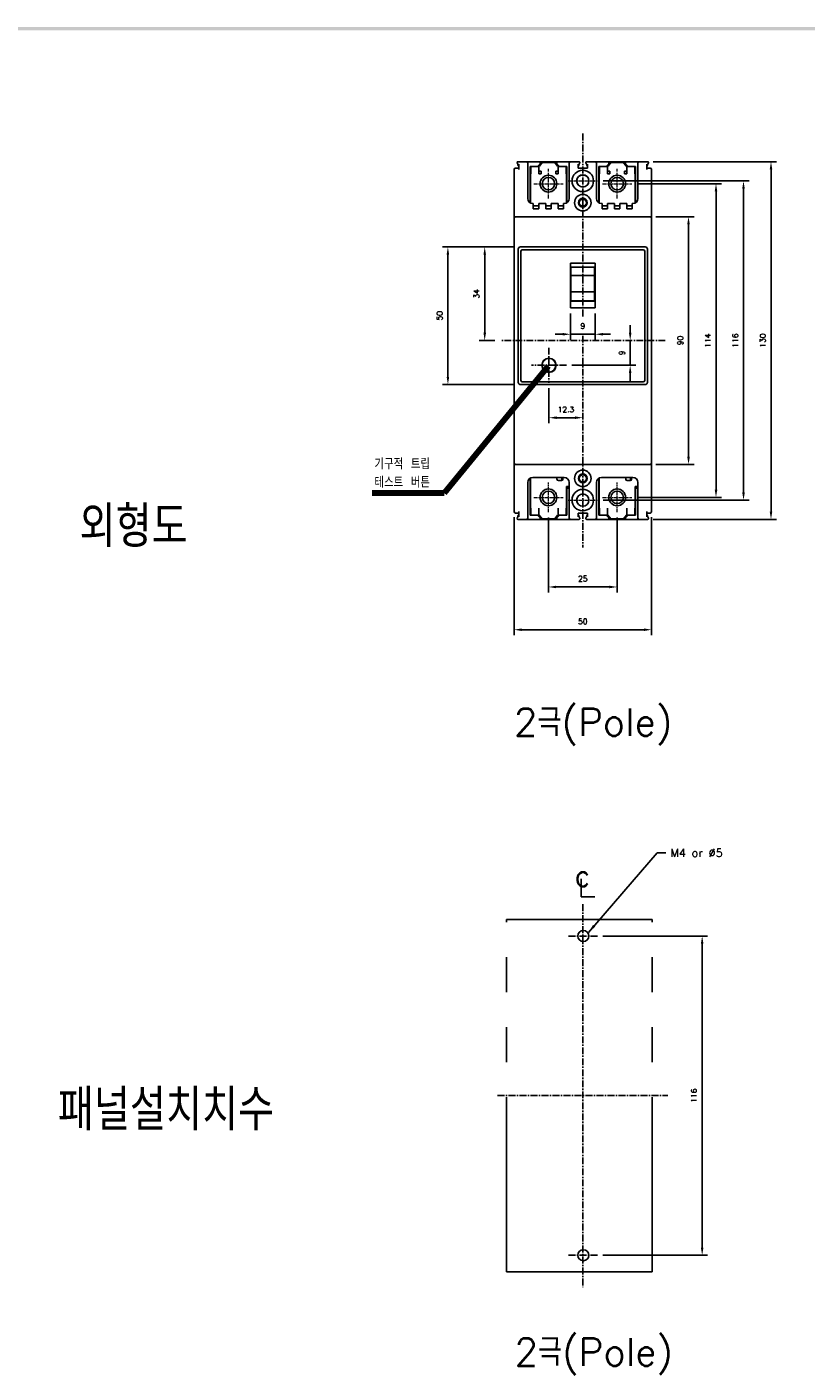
# Model space of a CAD drawing. Extents: x -28 to 1048, y -170 to 585.
# Tile 3 of 5: x 255 to 539, y 91 to 580. Entities that reach past the tile are written whole.
import ezdxf

# ---------------------------------------------------------------- set-up
doc = ezdxf.new("R2010")
doc.units = 0
doc.header["$MEASUREMENT"] = 0
doc.linetypes.add('CENTER', pattern=[2, 1.25, -0.25, 0.25, -0.25])
doc.linetypes.add('PHANTOMX2', pattern=[127, 63.5, -12.7, 12.7, -12.7, 12.7, -12.7])
doc.layers.get('0').update_dxf_attribs({"linetype": 'CONTINUOUS'})
for name, color, linetype in [('cen', 1, 'CENTER'), ('di', 3, 'CONTINUOUS'), ('DIM', 3, 'CONTINUOUS'), ('dwg', 7, 'CONTINUOUS'), ('NOTE', 4, 'CONTINUOUS'), ('ph', 6, 'PHANTOMX2')]:
    doc.layers.add(name, color=color, linetype=linetype)
doc.styles.add('K25', font='TXT', dxfattribs={"width": 0.9, "height": 2.5, "bigfont": 'TBHAN'})
doc.styles.add('KIM', font='ROMANS.shx', dxfattribs={"height": 5, "bigfont": 'GSG1.shx'})
doc.styles.get("Standard").update_dxf_attribs({"font": 'romans.shx', "height": 2, "bigfont": 'hgs.shx'})
doc.dimstyles.get("Standard").update_dxf_attribs({"dimscale": 0, "dimtxt": 2, "dimasz": 2, "dimexe": 0.5, "dimexo": 0.5, "dimgap": 1, "dimtad": 1, "dimdsep": 46, "dimtxsty": 'Standard', "dimcen": 0, "dimclrd": 3, "dimclre": 3, "dimclrt": 3, "dimadec": 0, "dimazin": 2, "dimtp": 0.1, "dimtm": 0.1, "dimtfac": 1, "dimtmove": 0, "dimatfit": 3, "dimfxl": 0, "dimtolj": 1, "dimarcsym": 0})
doc.dimstyles.new('STANDARD$0', dxfattribs={"dimtxt": 5, "dimasz": 5, "dimexe": 1, "dimexo": 2, "dimgap": 2, "dimtad": 1, "dimdec": 4, "dimzin": 12, "dimdsep": 46, "dimtxsty": 'KIM', "dimcen": -1, "dimdle": 0.1, "dimadec": 0, "dimazin": 0, "dimtfac": 1, "dimtdec": 4, "dimtmove": 0, "dimatfit": 3, "dimfxl": 0, "dimtolj": 1, "dimtzin": 0, "dimarcsym": 0})

# ---------------------------------------------------------------- blocks, each defined once
blk = doc.blocks.new('*D313')
at = {"layer": 'di'}
for p, q in [((464.82, 250.05), (502.89, 250.05)), ((500.89, 247.25), (500.89, 136.85)), ((464.82, 134.05), (502.89, 134.05))]:
    blk.add_line(p, q, dxfattribs=at)
for points in [[(500.42, 247.25), (501.36, 247.25), (500.89, 250.05)], [(500.42, 136.85), (501.36, 136.85), (500.89, 134.05)]]:
    blk.add_solid(points, dxfattribs=at)
at = {"layer": 'di', "insert": (497.89, 192.05), "char_height": 2, "attachment_point": 5, "rotation": 90}
blk.add_mtext('\\A1;116', dxfattribs=at)
blk = doc.blocks.new('*D290')
at = {"layer": 'di'}
for p, q in [((444.98, 402.11), (444.98, 374.91)), ((469.98, 402.11), (469.98, 374.91)), ((447.78, 376.91), (467.18, 376.91))]:
    blk.add_line(p, q, dxfattribs=at)
for points in [[(447.78, 377.37), (447.78, 376.44), (444.98, 376.91)], [(467.18, 377.37), (467.18, 376.44), (469.98, 376.91)]]:
    blk.add_solid(points, dxfattribs=at)
at = {"layer": 'di', "insert": (457.48, 379.91), "char_height": 2, "attachment_point": 5}
blk.add_mtext('\\A1;25', dxfattribs=at)
blk = doc.blocks.new('*D291')
at = {"layer": 'di'}
for p, q in [((432.48, 402.28), (432.48, 359.37)), ((482.48, 402.28), (482.48, 359.37)), ((435.28, 361.37), (479.68, 361.37))]:
    blk.add_line(p, q, dxfattribs=at)
for points in [[(435.28, 361.84), (435.28, 360.9), (432.48, 361.37)], [(479.68, 361.84), (479.68, 360.9), (482.48, 361.37)]]:
    blk.add_solid(points, dxfattribs=at)
at = {"layer": 'di', "insert": (457.48, 364.37), "char_height": 2, "attachment_point": 5}
blk.add_mtext('\\A1;50', dxfattribs=at)
blk = doc.blocks.new('*D292')
at = {"layer": 'di'}
for p, q in [((483.98, 511.48), (497.93, 511.48)), ((495.93, 508.68), (495.93, 424.28)), ((483.98, 421.48), (497.93, 421.48))]:
    blk.add_line(p, q, dxfattribs=at)
for points in [[(495.46, 508.68), (496.4, 508.68), (495.93, 511.48)], [(495.46, 424.28), (496.4, 424.28), (495.93, 421.48)]]:
    blk.add_solid(points, dxfattribs=at)
at = {"layer": 'di', "insert": (492.93, 466.48), "char_height": 2, "attachment_point": 5, "rotation": 90}
blk.add_mtext('\\A1;90', dxfattribs=at)
blk = doc.blocks.new('*D293')
at = {"layer": 'di'}
for p, q in [((483.12, 531.48), (527.93, 531.48)), ((525.93, 528.68), (525.93, 404.28)), ((483.12, 401.48), (527.93, 401.48))]:
    blk.add_line(p, q, dxfattribs=at)
for points in [[(525.46, 528.68), (526.4, 528.68), (525.93, 531.48)], [(525.46, 404.28), (526.4, 404.28), (525.93, 401.48)]]:
    blk.add_solid(points, dxfattribs=at)
at = {"layer": 'di', "insert": (522.93, 466.48), "char_height": 2, "attachment_point": 5, "rotation": 90}
blk.add_mtext('\\A1;130', dxfattribs=at)
blk = doc.blocks.new('*D300')
at = {"layer": 'di'}
for p, q in [((474.71, 469.28), (474.71, 472.08)), ((474.71, 466.48), (474.71, 457.48)), ((453.54, 457.48), (476.71, 457.48)), ((474.71, 454.68), (474.71, 451.88))]:
    blk.add_line(p, q, dxfattribs=at)
for points in [[(474.24, 469.28), (475.17, 469.28), (474.71, 466.48)], [(474.24, 454.68), (475.17, 454.68), (474.71, 457.48)]]:
    blk.add_solid(points, dxfattribs=at)
at = {"layer": 'di', "insert": (471.71, 461.98), "char_height": 2, "attachment_point": 5, "rotation": 90}
blk.add_mtext('\\A1;9', dxfattribs=at)
blk = doc.blocks.new('*D301')
at = {"layer": 'di'}
for p, q in [((445.18, 449.12), (445.18, 436.43)), ((447.98, 438.43), (454.68, 438.43))]:
    blk.add_line(p, q, dxfattribs=at)
for points in [[(447.98, 438.9), (447.98, 437.96), (445.18, 438.43)], [(454.68, 438.9), (454.68, 437.96), (457.48, 438.43)]]:
    blk.add_solid(points, dxfattribs=at)
at = {"layer": 'di', "insert": (451.33, 441.43), "char_height": 2, "attachment_point": 5}
blk.add_mtext('\\A1;12.3', dxfattribs=at)
blk = doc.blocks.new('*D302')
at = {"layer": 'di'}
for p, q in [((432.78, 500.48), (419.8, 500.48)), ((421.8, 497.68), (421.8, 469.28)), ((425.48, 466.48), (419.8, 466.48))]:
    blk.add_line(p, q, dxfattribs=at)
for points in [[(421.34, 497.68), (422.27, 497.68), (421.8, 500.48)], [(421.34, 469.28), (422.27, 469.28), (421.8, 466.48)]]:
    blk.add_solid(points, dxfattribs=at)
at = {"layer": 'di', "insert": (418.8, 483.48), "char_height": 2, "attachment_point": 5, "rotation": 90}
blk.add_mtext('\\A1;34', dxfattribs=at)
blk = doc.blocks.new('*D303')
at = {"layer": 'di'}
for p, q in [((432.78, 500.48), (406.41, 500.48)), ((408.41, 497.68), (408.41, 453.28)), ((432.78, 450.48), (406.41, 450.48))]:
    blk.add_line(p, q, dxfattribs=at)
for points in [[(407.95, 497.68), (408.88, 497.68), (408.41, 500.48)], [(407.95, 453.28), (408.88, 453.28), (408.41, 450.48)]]:
    blk.add_solid(points, dxfattribs=at)
at = {"layer": 'di', "insert": (405.41, 475.48), "char_height": 2, "attachment_point": 5, "rotation": 90}
blk.add_mtext('\\A1;50', dxfattribs=at)
blk = doc.blocks.new('*D304')
at = {"layer": 'di'}
for p, q in [((477.35, 523.48), (507.93, 523.48)), ((505.93, 520.68), (505.93, 412.28)), ((477.35, 409.48), (507.93, 409.48))]:
    blk.add_line(p, q, dxfattribs=at)
for points in [[(505.46, 520.68), (506.4, 520.68), (505.93, 523.48)], [(505.46, 412.28), (506.4, 412.28), (505.93, 409.48)]]:
    blk.add_solid(points, dxfattribs=at)
at = {"layer": 'di', "insert": (502.93, 466.48), "char_height": 2, "attachment_point": 5, "rotation": 90}
blk.add_mtext('\\A1;114', dxfattribs=at)
blk = doc.blocks.new('*D305')
at = {"layer": 'di'}
for p, q in [((464.85, 524.48), (517.93, 524.48)), ((515.93, 521.68), (515.93, 411.28)), ((464.85, 408.48), (517.93, 408.48))]:
    blk.add_line(p, q, dxfattribs=at)
for points in [[(515.46, 521.68), (516.4, 521.68), (515.93, 524.48)], [(515.46, 411.28), (516.4, 411.28), (515.93, 408.48)]]:
    blk.add_solid(points, dxfattribs=at)
at = {"layer": 'di', "insert": (512.93, 466.48), "char_height": 2, "attachment_point": 5, "rotation": 90}
blk.add_mtext('\\A1;116', dxfattribs=at)
blk = doc.blocks.new('*D306')
at = {"layer": 'di'}
for p, q in [((452.98, 476.3), (452.98, 466.76)), ((461.98, 476.3), (461.98, 466.76)), ((450.18, 468.76), (447.38, 468.76)), ((452.98, 468.76), (461.98, 468.76)), ((464.78, 468.76), (467.58, 468.76))]:
    blk.add_line(p, q, dxfattribs=at)
for points in [[(450.18, 469.23), (450.18, 468.3), (452.98, 468.76)], [(464.78, 469.23), (464.78, 468.3), (461.98, 468.76)]]:
    blk.add_solid(points, dxfattribs=at)
at = {"layer": 'di', "insert": (457.48, 471.76), "char_height": 2, "attachment_point": 5}
blk.add_mtext('\\A1;9', dxfattribs=at)

msp = doc.modelspace()

# ---------------------------------------------------------------- linework, layer by layer
for p, q in [((432.48, 510.98), (432.48, 528.68)), ((432.98, 529.18), (434.18, 529.18)), ((433.842, 531.48), (436.98, 531.48)), ((434.18, 529.48), (434.18, 530.585)), ((434.18, 528.68), (434.18, 529.48)), ((441.98, 531.48), (436.98, 531.48)), ((437.48, 530.98), (437.48, 529.48)), ((437.48, 529.48), (437.48, 518.08)), ((438.28, 516.584), (438.28, 529.68)), ((438.28, 529.68), (440.98, 529.68)), ((438.43, 529.68), (438.43, 528.08)), ((438.58, 527.88), (438.58, 529.68)), ((440.98, 529.68), (441.98, 530.68)), ((441.48, 529.68), (440.98, 529.68)), ((441.48, 529.88), (441.48, 528.08)), ((441.68, 529.88), (441.48, 529.88)), ((442.68, 531.18), (441.68, 529.88)), ((441.98, 530.68), (441.98, 531.48)), ((441.98, 531.48), (443.78, 531.48)), ((447.28, 531.18), (442.68, 531.18)), ((443.78, 531.48), (444.08, 531.48)), ((444.08, 531.48), (444.08, 531.18)), ((445.88, 531.48), (444.08, 531.48)), ((445.88, 531.18), (445.88, 531.48)), ((445.88, 531.48), (446.18, 531.48)), ((446.18, 531.48), (447.98, 531.48)), ((448.28, 529.88), (447.28, 531.18)), ((447.98, 531.48), (447.98, 530.68)), ((452.98, 531.48), (447.98, 531.48)), ((447.98, 530.68), (448.98, 529.68)), ((448.48, 529.88), (448.28, 529.88)), ((448.48, 528.08), (448.48, 529.88)), ((448.98, 529.68), (448.48, 529.68)), ((448.98, 529.68), (451.68, 529.68)), ((451.38, 529.68), (451.38, 527.88)), ((451.53, 528.08), (451.53, 529.68)), ((451.68, 529.68), (451.68, 516.584)), ((452.48, 529.48), (452.48, 530.98)), ((452.48, 518.08), (452.48, 529.48)), ((452.98, 531.48), (456.119, 531.48)), ((455.78, 530.585), (455.78, 529.48)), ((455.78, 529.48), (455.78, 529.18)), ((455.78, 529.18), (459.18, 529.18)), ((458.842, 531.48), (461.98, 531.48)), ((459.18, 529.48), (459.18, 530.585)), ((459.18, 529.18), (459.18, 529.48)), ((466.98, 531.48), (461.98, 531.48)), ((462.48, 530.98), (462.48, 529.48)), ((462.48, 529.48), (462.48, 518.08)), ((463.28, 529.68), (465.98, 529.68)), ((463.28, 516.584), (463.28, 529.68)), ((463.43, 529.68), (463.43, 528.08)), ((463.58, 527.88), (463.58, 529.68)), ((465.98, 529.68), (466.98, 530.68)), ((466.48, 529.68), (465.98, 529.68)), ((466.48, 529.88), (466.48, 528.08)), ((466.68, 529.88), (466.48, 529.88)), ((467.68, 531.18), (466.68, 529.88)), ((466.98, 530.68), (466.98, 531.48)), ((466.98, 531.48), (468.78, 531.48)), ((472.28, 531.18), (467.68, 531.18)), ((468.78, 531.48), (469.08, 531.48)), ((469.08, 531.48), (469.08, 531.18)), ((470.88, 531.48), (469.08, 531.48)), ((470.88, 531.18), (470.88, 531.48)), ((470.88, 531.48), (471.18, 531.48)), ((471.18, 531.48), (472.98, 531.48)), ((473.28, 529.88), (472.28, 531.18)), ((472.98, 531.48), (472.98, 530.68)), ((477.98, 531.48), (472.98, 531.48)), ((472.98, 530.68), (473.98, 529.68)), ((473.48, 529.88), (473.28, 529.88)), ((473.48, 528.08), (473.48, 529.88)), ((473.98, 529.68), (473.48, 529.68)), ((473.98, 529.68), (476.68, 529.68)), ((476.38, 529.68), (476.38, 527.88)), ((476.53, 528.08), (476.53, 529.68)), ((476.68, 529.68), (476.68, 516.584)), ((477.48, 529.48), (477.48, 530.98)), ((477.48, 518.08), (477.48, 529.48)), ((477.98, 531.48), (481.119, 531.48)), ((480.78, 530.585), (480.78, 529.48)), ((480.78, 529.48), (480.78, 528.68)), ((480.78, 529.18), (481.98, 529.18)), ((482.48, 528.68), (482.48, 510.98)), ((438.43, 528.13), (438.28, 528.13)), ((438.28, 527.88), (438.58, 527.88)), ((438.58, 528.08), (438.43, 528.08)), ((438.43, 516.494), (438.43, 527.08)), ((438.58, 527.08), (438.43, 527.08)), ((438.58, 527.08), (438.58, 527.88)), ((442.28, 528.08), (441.48, 528.08)), ((441.48, 527.08), (441.48, 528.08)), ((441.48, 527.88), (441.48, 527.08)), ((441.48, 527.08), (442.28, 527.08)), ((442.28, 527.08), (442.28, 528.08)), ((448.48, 528.08), (447.68, 528.08)), ((447.68, 528.08), (447.68, 527.08)), ((447.68, 527.08), (448.48, 527.08)), ((448.48, 528.08), (448.48, 527.08)), ((448.48, 527.08), (448.48, 527.88)), ((451.38, 528.08), (451.53, 528.08)), ((451.38, 527.88), (451.68, 527.88)), ((451.38, 527.88), (451.38, 527.08)), ((451.38, 527.08), (451.53, 527.08)), ((451.68, 528.13), (451.53, 528.13)), ((451.53, 516.494), (451.53, 527.08)), ((463.43, 528.13), (463.28, 528.13)), ((463.28, 527.88), (463.58, 527.88)), ((463.58, 528.08), (463.43, 528.08)), ((463.43, 516.494), (463.43, 527.08)), ((463.58, 527.08), (463.43, 527.08)), ((463.58, 527.08), (463.58, 527.88)), ((467.28, 528.08), (466.48, 528.08)), ((466.48, 527.08), (466.48, 528.08)), ((466.48, 527.88), (466.48, 527.08)), ((466.48, 527.08), (467.28, 527.08)), ((467.28, 527.08), (467.28, 528.08)), ((473.48, 528.08), (472.68, 528.08)), ((472.68, 528.08), (472.68, 527.08)), ((472.68, 527.08), (473.48, 527.08)), ((473.48, 528.08), (473.48, 527.08)), ((473.48, 527.08), (473.48, 527.88)), ((476.38, 528.08), (476.53, 528.08)), ((476.38, 527.88), (476.68, 527.88)), ((476.38, 527.88), (476.38, 527.08)), ((476.38, 527.08), (476.53, 527.08)), ((476.68, 528.13), (476.53, 528.13)), ((476.53, 516.494), (476.53, 527.08)), ((439.28, 516.28), (439.48, 516.28)), ((439.48, 516.28), (439.48, 515.78)), ((439.48, 515.78), (439.48, 514.28)), ((439.48, 515.48), (439.98, 515.48)), ((439.48, 514.28), (441.48, 514.28)), ((439.98, 515.48), (440.98, 515.48)), ((440.98, 515.48), (441.48, 515.48)), ((441.48, 516.28), (443.98, 516.28)), ((441.48, 515.78), (441.48, 516.28)), ((441.48, 514.28), (441.48, 515.78)), ((443.98, 516.28), (443.98, 515.78)), ((443.98, 515.78), (443.98, 514.28)), ((443.98, 515.48), (444.48, 515.48)), ((443.98, 514.28), (445.98, 514.28)), ((444.48, 515.48), (445.48, 515.48)), ((445.48, 515.48), (445.98, 515.48)), ((445.98, 515.78), (445.98, 516.28)), ((445.98, 516.28), (448.48, 516.28)), ((445.98, 514.28), (445.98, 515.78)), ((448.48, 516.28), (448.48, 515.78)), ((448.48, 515.78), (448.48, 514.28)), ((448.48, 515.48), (448.98, 515.48)), ((448.48, 514.28), (450.48, 514.28)), ((448.98, 515.48), (449.98, 515.48)), ((449.98, 515.48), (450.48, 515.48)), ((450.48, 516.28), (450.68, 516.28)), ((450.48, 515.78), (450.48, 516.28)), ((450.48, 514.28), (450.48, 515.78)), ((464.28, 516.28), (464.48, 516.28)), ((464.48, 516.28), (464.48, 515.78)), ((464.48, 515.78), (464.48, 514.28)), ((464.48, 515.48), (464.98, 515.48)), ((464.48, 514.28), (466.48, 514.28)), ((464.98, 515.48), (465.98, 515.48)), ((465.98, 515.48), (466.48, 515.48)), ((466.48, 516.28), (468.98, 516.28)), ((466.48, 515.78), (466.48, 516.28)), ((466.48, 514.28), (466.48, 515.78)), ((468.98, 516.28), (468.98, 515.78)), ((468.98, 515.78), (468.98, 514.28)), ((468.98, 515.48), (469.48, 515.48)), ((468.98, 514.28), (470.98, 514.28)), ((469.48, 515.48), (470.48, 515.48)), ((470.48, 515.48), (470.98, 515.48)), ((470.98, 516.28), (473.48, 516.28)), ((470.98, 515.78), (470.98, 516.28)), ((470.98, 514.28), (470.98, 515.78)), ((473.48, 516.28), (473.48, 515.78)), ((473.48, 515.78), (473.48, 514.28)), ((473.48, 515.48), (473.98, 515.48)), ((473.48, 514.28), (475.48, 514.28)), ((473.98, 515.48), (474.98, 515.48)), ((474.98, 515.48), (475.48, 515.48)), ((475.48, 516.28), (475.68, 516.28)), ((475.48, 515.78), (475.48, 516.28)), ((475.48, 514.28), (475.48, 515.78)), ((432.48, 509.98), (432.48, 510.98)), ((432.48, 422.98), (432.48, 509.98)), ((432.98, 511.48), (481.98, 511.48)), ((482.48, 510.98), (482.48, 509.98)), ((482.48, 509.98), (482.48, 422.98)), ((433.98, 451.28), (433.98, 499.68)), ((434.78, 500.48), (480.18, 500.48)), ((479.48, 499.48), (435.48, 499.48)), ((480.98, 499.68), (480.98, 451.28)), ((434.98, 498.98), (434.98, 451.98)), ((461.98, 494.612), (452.98, 494.612)), ((452.98, 478.301), (452.98, 494.612)), ((461.98, 478.301), (461.98, 494.612)), ((479.98, 451.98), (479.98, 498.98)), ((452.98, 493.18), (461.98, 493.18)), ((452.98, 492.425), (453.18, 492.425)), ((453.13, 492.228), (452.98, 492.228)), ((453.18, 492.18), (452.98, 492.18)), ((453.13, 492.228), (453.13, 492.18)), ((453.18, 490.166), (453.18, 493.18)), ((461.78, 490.166), (453.18, 490.166)), ((453.18, 489.924), (453.18, 490.166)), ((453.18, 488.939), (453.18, 489.924)), ((461.78, 493.18), (461.78, 490.166)), ((461.78, 492.785), (461.98, 492.785)), ((461.98, 492.18), (461.78, 492.18)), ((461.78, 490.166), (461.78, 489.924)), ((461.78, 489.924), (461.78, 488.939)), ((461.878, 492.785), (461.878, 493.08)), ((461.98, 493.08), (461.878, 493.08)), ((453.18, 485.881), (453.18, 488.939)), ((453.18, 484.868), (453.18, 485.881)), ((453.18, 484.167), (453.18, 484.868)), ((461.78, 488.939), (461.78, 485.881)), ((461.78, 485.881), (461.78, 484.868)), ((461.78, 484.868), (461.78, 484.167)), ((452.98, 484.079), (453.18, 484.079)), ((452.98, 481.18), (453.18, 481.18)), ((452.98, 480.78), (461.98, 480.78)), ((461.78, 484.167), (453.18, 484.167)), ((453.18, 480.844), (453.18, 484.167)), ((461.78, 480.844), (453.18, 480.844)), ((453.18, 480.78), (453.18, 480.844)), ((461.78, 484.167), (461.78, 480.844)), ((461.78, 481.98), (461.98, 481.98)), ((461.78, 481.06), (461.98, 481.06)), ((461.98, 480.894), (461.78, 480.894)), ((461.78, 480.844), (461.78, 480.78)), ((452.98, 478.301), (461.98, 478.301)), ((480.18, 450.48), (434.78, 450.48)), ((435.48, 451.48), (479.48, 451.48)), ((432.48, 421.98), (432.48, 422.98)), ((432.48, 404.28), (432.48, 421.98)), ((481.98, 421.48), (432.98, 421.48)), ((482.48, 422.98), (482.48, 421.98)), ((482.48, 421.98), (482.48, 404.28)), ((438.28, 402.98), (438.28, 416.377)), ((438.43, 416.467), (438.43, 405.58)), ((450.68, 416.68), (439.28, 416.68)), ((448.08, 416.08), (448.08, 416.68)), ((449.88, 416.68), (449.88, 415.98)), ((449.88, 416.48), (450.23, 416.48)), ((450.08, 416.68), (450.08, 416.58)), ((450.23, 416.58), (450.08, 416.58)), ((450.23, 416.38), (450.23, 416.68)), ((450.23, 416.08), (450.23, 416.38)), ((463.28, 402.98), (463.28, 416.377)), ((463.43, 416.467), (463.43, 405.58)), ((475.68, 416.68), (464.28, 416.68)), ((473.08, 416.08), (473.08, 416.68)), ((474.88, 416.68), (474.88, 415.98)), ((474.88, 416.48), (475.23, 416.48)), ((475.08, 416.68), (475.08, 416.58)), ((475.23, 416.58), (475.08, 416.58)), ((475.23, 416.38), (475.23, 416.68)), ((475.23, 416.08), (475.23, 416.38)), ((437.48, 414.88), (437.48, 403.48)), ((449.73, 415.58), (448.58, 415.58)), ((451.53, 413.38), (451.53, 405.58)), ((451.53, 413.38), (452.48, 413.38)), ((451.68, 412.88), (452.48, 412.88)), ((451.68, 412.88), (451.68, 402.98)), ((452.48, 403.48), (452.48, 414.88)), ((462.48, 414.88), (462.48, 403.48)), ((474.73, 415.58), (473.58, 415.58)), ((476.53, 413.38), (477.48, 413.38)), ((476.53, 413.38), (476.53, 405.58)), ((476.68, 412.88), (477.48, 412.88)), ((476.68, 412.88), (476.68, 402.98)), ((477.48, 403.48), (477.48, 414.88)), ((438.43, 408.18), (438.28, 408.18)), ((438.28, 406.18), (438.43, 406.18)), ((451.68, 408.18), (451.53, 408.18)), ((451.53, 406.18), (451.68, 406.18)), ((463.43, 408.18), (463.28, 408.18)), ((463.28, 406.18), (463.43, 406.18)), ((476.68, 408.18), (476.53, 408.18)), ((476.53, 406.18), (476.68, 406.18)), ((434.18, 403.78), (432.98, 403.78)), ((436.98, 401.48), (433.842, 401.48)), ((434.18, 403.48), (434.18, 404.28)), ((434.18, 402.376), (434.18, 403.48)), ((436.98, 401.48), (441.98, 401.48)), ((437.48, 403.48), (437.48, 401.98)), ((438.28, 404.78), (438.58, 404.78)), ((438.28, 404.53), (438.43, 404.53)), ((440.98, 402.98), (438.28, 402.98)), ((438.58, 405.58), (438.43, 405.58)), ((438.43, 404.58), (438.43, 402.98)), ((438.58, 404.58), (438.43, 404.58)), ((438.58, 404.78), (438.58, 405.58)), ((438.58, 402.98), (438.58, 404.78)), ((441.98, 401.98), (440.98, 402.98)), ((440.98, 402.98), (441.43, 402.98)), ((441.43, 404.58), (441.43, 405.58)), ((441.43, 405.58), (441.43, 405.58)), ((441.43, 405.58), (441.43, 404.78)), ((441.43, 404.78), (441.43, 404.58)), ((441.43, 404.58), (441.43, 402.98)), ((441.43, 404.58), (441.43, 404.58)), ((441.43, 402.98), (441.63, 402.98)), ((441.63, 402.98), (442.68, 401.68)), ((441.98, 401.48), (441.98, 401.98)), ((447.98, 401.48), (441.98, 401.48)), ((442.68, 401.68), (447.28, 401.68)), ((447.28, 401.68), (448.33, 402.98)), ((448.98, 402.98), (447.98, 401.98)), ((447.98, 401.98), (447.98, 401.48)), ((447.98, 401.48), (452.98, 401.48)), ((448.33, 402.98), (448.53, 402.98)), ((448.53, 404.78), (448.53, 405.58)), ((448.53, 405.58), (448.53, 405.58)), ((448.53, 405.58), (448.53, 404.58)), ((448.53, 404.58), (448.53, 404.78)), ((448.53, 404.58), (448.53, 404.58)), ((448.53, 402.98), (448.53, 404.58)), ((448.53, 402.98), (448.98, 402.98)), ((451.68, 402.98), (448.98, 402.98)), ((451.38, 405.58), (451.53, 405.58)), ((451.38, 405.58), (451.38, 404.78)), ((451.38, 404.78), (451.38, 402.98)), ((451.68, 404.78), (451.38, 404.78)), ((451.38, 404.58), (451.53, 404.58)), ((451.53, 402.98), (451.53, 404.58)), ((451.68, 404.53), (451.53, 404.53)), ((452.48, 401.98), (452.48, 403.48)), ((456.119, 401.48), (452.98, 401.48)), ((459.18, 403.78), (455.78, 403.78)), ((455.78, 403.78), (455.78, 403.48)), ((455.78, 403.48), (455.78, 402.376)), ((461.98, 401.48), (458.842, 401.48)), ((459.18, 403.48), (459.18, 403.78)), ((459.18, 402.376), (459.18, 403.48)), ((461.98, 401.48), (466.98, 401.48)), ((462.48, 403.48), (462.48, 401.98)), ((463.28, 404.78), (463.58, 404.78)), ((463.28, 404.53), (463.43, 404.53)), ((465.98, 402.98), (463.28, 402.98)), ((463.58, 405.58), (463.43, 405.58)), ((463.43, 404.58), (463.43, 402.98)), ((463.58, 404.58), (463.43, 404.58)), ((463.58, 404.78), (463.58, 405.58)), ((463.58, 402.98), (463.58, 404.78)), ((466.98, 401.98), (465.98, 402.98)), ((465.98, 402.98), (466.43, 402.98)), ((466.43, 404.58), (466.43, 405.58)), ((466.43, 405.58), (466.43, 405.58)), ((466.43, 405.58), (466.43, 404.78)), ((466.43, 404.78), (466.43, 404.58)), ((466.43, 404.58), (466.43, 402.98)), ((466.43, 404.58), (466.43, 404.58)), ((466.43, 402.98), (466.63, 402.98)), ((466.63, 402.98), (467.68, 401.68)), ((466.98, 401.48), (466.98, 401.98)), ((472.98, 401.48), (466.98, 401.48)), ((467.68, 401.68), (472.28, 401.68)), ((472.28, 401.68), (473.33, 402.98)), ((473.98, 402.98), (472.98, 401.98)), ((472.98, 401.98), (472.98, 401.48)), ((472.98, 401.48), (477.98, 401.48)), ((473.33, 402.98), (473.53, 402.98)), ((473.53, 404.78), (473.53, 405.58)), ((473.53, 405.58), (473.53, 405.58)), ((473.53, 405.58), (473.53, 404.58)), ((473.53, 404.58), (473.53, 404.78)), ((473.53, 404.58), (473.53, 404.58)), ((473.53, 402.98), (473.53, 404.58)), ((473.53, 402.98), (473.98, 402.98)), ((476.68, 402.98), (473.98, 402.98)), ((476.38, 405.58), (476.53, 405.58)), ((476.38, 405.58), (476.38, 404.78)), ((476.38, 404.78), (476.38, 402.98)), ((476.68, 404.78), (476.38, 404.78)), ((476.38, 404.58), (476.53, 404.58)), ((476.53, 402.98), (476.53, 404.58)), ((476.68, 404.53), (476.53, 404.53)), ((477.48, 401.98), (477.48, 403.48)), ((481.119, 401.48), (477.98, 401.48)), ((480.78, 404.28), (480.78, 403.48)), ((481.98, 403.78), (480.78, 403.78)), ((480.78, 403.48), (480.78, 402.376))]:
    msp.add_line(p, q)
at = {"flags": 128}
for points in [[(434.18, 529.68), (434.038, 530.001), (433.906, 530.297), (433.791, 530.557), (433.696, 530.77), (433.626, 530.928), (433.582, 531.026), (433.568, 531.059)], [(456.393, 531.059), (456.378, 531.026), (456.335, 530.928), (456.264, 530.77), (456.17, 530.557), (456.054, 530.297), (455.923, 530.001), (455.78, 529.68)], [(459.18, 529.68), (459.038, 530.001), (458.906, 530.297), (458.791, 530.557), (458.696, 530.77), (458.626, 530.928), (458.582, 531.026), (458.568, 531.059)], [(481.393, 531.059), (481.378, 531.026), (481.335, 530.928), (481.264, 530.77), (481.17, 530.557), (481.054, 530.297), (480.923, 530.001), (480.78, 529.68)], [(433.568, 401.902), (433.582, 401.935), (433.626, 402.033), (433.696, 402.191), (433.791, 402.404), (433.906, 402.664), (434.038, 402.96), (434.18, 403.28)], [(455.78, 403.28), (455.923, 402.96), (456.054, 402.664), (456.17, 402.404), (456.264, 402.191), (456.335, 402.033), (456.378, 401.935), (456.393, 401.902)], [(458.568, 401.902), (458.582, 401.935), (458.626, 402.033), (458.696, 402.191), (458.791, 402.404), (458.906, 402.664), (459.038, 402.96), (459.18, 403.28)], [(480.78, 403.28), (480.923, 402.96), (481.054, 402.664), (481.17, 402.404), (481.264, 402.191), (481.335, 402.033), (481.378, 401.935), (481.393, 401.902)]]:
    msp.add_lwpolyline(points, dxfattribs=at)
for centre, radius in [((457.48, 524.48), 3.9), ((444.98, 523.48), 3.05), ((444.98, 523.48), 2.25), ((457.48, 524.48), 2.25), ((457.48, 524.48), 2.2), ((469.98, 523.48), 3.05), ((469.98, 523.48), 2.25), ((457.48, 516.58), 3), ((457.48, 516.58), 1.6), ((457.48, 516.58), 1.55), ((457.48, 516.58), 1.3), ((445.18, 457.48), 2.6), ((445.18, 457.48), 2.5), ((457.48, 416.38), 3), ((457.48, 416.38), 1.6), ((457.48, 416.38), 1.55), ((457.48, 416.38), 1.3), ((444.98, 409.48), 3.05), ((444.98, 409.48), 2.25), ((457.48, 408.48), 3.9), ((469.98, 409.48), 3.05), ((469.98, 409.48), 2.25), ((457.48, 408.48), 2.25), ((457.48, 408.48), 2.2)]:
    msp.add_circle(centre, radius)
for centre, radius, start, end in [((432.98, 528.68), 0.5, 90, 180), ((433.842, 531.18), 0.3, 90, 203.96249), ((436.98, 530.98), 0.5, 0, 90), ((452.98, 530.98), 0.5, 90, 180), ((456.119, 531.18), 0.3, 336.03751, 90), ((458.842, 531.18), 0.3, 90, 203.96249), ((461.98, 530.98), 0.5, 0, 90), ((477.98, 530.98), 0.5, 90, 180), ((481.119, 531.18), 0.3, 336.03751, 90), ((481.98, 528.68), 0.5, 0, 90), ((439.28, 518.08), 1.8, 180, 270), ((450.68, 518.08), 1.8, 270, 0), ((464.28, 518.08), 1.8, 180, 270), ((475.68, 518.08), 1.8, 270, 0), ((432.98, 510.98), 0.5, 90, 180), ((481.98, 510.98), 0.5, 0, 90), ((434.78, 499.68), 0.8, 90, 180), ((435.48, 498.98), 0.5, 90, 180), ((479.48, 498.98), 0.5, 0, 90), ((480.18, 499.68), 0.8, 0, 90), ((434.78, 451.28), 0.8, 180, 270), ((435.48, 451.98), 0.5, 180, 270), ((479.48, 451.98), 0.5, 270, 0), ((480.18, 451.28), 0.8, 270, 0), ((432.98, 421.98), 0.5, 180, 270), ((481.98, 421.98), 0.5, 270, 0), ((439.28, 414.88), 1.8, 90, 180), ((448.58, 416.08), 0.5, 180, 270), ((449.73, 416.08), 0.5, 270, 0), ((450.68, 414.88), 1.8, 0, 90), ((464.28, 414.88), 1.8, 90, 180), ((473.58, 416.08), 0.5, 180, 270), ((474.73, 416.08), 0.5, 270, 0), ((475.68, 414.88), 1.8, 0, 90), ((432.98, 404.28), 0.5, 180, 270), ((433.842, 401.78), 0.3, 156.03751, 270), ((436.98, 401.98), 0.5, 270, 0), ((452.98, 401.98), 0.5, 180, 270), ((456.119, 401.78), 0.3, 270, 23.96249), ((458.842, 401.78), 0.3, 156.03751, 270), ((461.98, 401.98), 0.5, 270, 0), ((477.98, 401.98), 0.5, 180, 270), ((481.119, 401.78), 0.3, 270, 23.96249), ((481.98, 404.28), 0.5, 270, 0)]:
    msp.add_arc(centre, radius, start, end)
at = {"layer": 'cen', "ltscale": 2}
for p, q in [((457.48, 541.72), (457.48, 474.884)), ((487.48, 466.48), (427.48, 466.48)), ((457.48, 468.234), (457.48, 391.24)), ((445.18, 463.841), (445.18, 451.12)), ((451.541, 457.48), (438.82, 457.48)), ((457.48, 261.589), (457.48, 122.421)), ((462.822, 250.048), (452.181, 250.048)), ((426.501, 192.048), (488.459, 192.048)), ((462.822, 134.048), (452.181, 134.048))]:
    msp.add_line(p, q, dxfattribs=at)
at = {"layer": 'cen', "lineweight": 5}
for p, q in [((444.98, 518.106), (444.98, 528.855)), ((469.98, 518.106), (469.98, 528.855)), ((452.106, 524.48), (462.855, 524.48)), ((439.606, 523.48), (450.355, 523.48)), ((464.606, 523.48), (475.355, 523.48)), ((444.98, 404.106), (444.98, 414.855)), ((469.98, 404.106), (469.98, 414.855)), ((439.606, 409.48), (450.355, 409.48)), ((452.106, 408.48), (462.855, 408.48)), ((464.606, 409.48), (475.355, 409.48))]:
    msp.add_line(p, q, dxfattribs=at)
at = {"layer": 'dwg'}
for centre in [(457.673, 250.048), (457.673, 134.048)]:
    msp.add_circle(centre, 2, dxfattribs=at)
msp.add_trace([(-17.077, 580.453), (-15.777, 579.153), (1043.723, 580.453), (1042.423, 579.153)], dxfattribs=at)
at = {"layer": 'NOTE'}
for p, q in [((456.841, 270.804), (456.841, 264.285)), ((456.841, 264.285), (461.798, 264.285))]:
    msp.add_line(p, q, dxfattribs=at)
at = {"layer": 'ph'}
for p, q in [((482.673, 256.048), (429.673, 256.048)), ((429.673, 128.048), (429.673, 256.048)), ((482.673, 128.048), (482.673, 256.048)), ((429.673, 128.048), (482.673, 128.048))]:
    msp.add_line(p, q, dxfattribs=at)

# ---------------------------------------------------------------- texts
at = {"layer": 'di', "insert": (401.905, 413.009), "char_height": 4, "attachment_point": 9}
msp.add_mtext('기구적 트립 \\P테스트 버튼', dxfattribs=at)
at = {"layer": 'di', "attachment_point": 1}
for s, insert, char_height, width in [('{\\Fromans,hgs|c129;외형도}', (274.422, 406.377), 15, 74.93994), ('{\\Fromans,hgs|c129;2극(Pole)}', (432.428, 332.799), 10, 116.39597), ('{\\Fromans,hgs|c129;패널설치치수}', (266.523, 194.374), 15, 135.45529), ('{\\Fromans,hgs|c129;2극(Pole)}', (432.639, 103.887), 10, 116.39597)]:
    msp.add_mtext(s, dxfattribs=dict(at, insert=insert, char_height=char_height, width=width))
at = {"layer": 'DIM', "insert": (489.337, 281.792), "char_height": 3, "attachment_point": 1}
msp.add_mtext('M4 or %%C5', dxfattribs=at)
at = {"layer": 'NOTE', "style": 'K25', "width": 0.9}
msp.add_text('c', height=7.925, dxfattribs=at).set_placement((454.625, 268.035))

# ---------------------------------------------------------------- dimensions: what is measured, and where the dimension line sits
at = {"layer": 'di'}
for base, p1, p2, override, picture, middle in [((525.931, 401.48), (481.119, 531.48), (481.119, 401.48), {"dimtxt": 3, "dimasz": 2.8, "dimexe": 2, "dimdec": 2, "dimzin": 8, "dimtxsty": 'Standard', "dimcen": 0, "dimclrd": 256, "dimclre": 256, "dimclrt": 256, "dimadec": 2, "dimazin": 2, "dimtfac": 0.6, "dimtdec": 2, "dimtmove": 0, "dimtzin": 8, "dimlwd": 65535, "dimlwe": 65535, "dimarcsym": 1}, '*D293', (525.931, 466.48)), ((515.931, 408.48), (462.855, 524.48), (462.855, 408.48), {"dimtxt": 3, "dimasz": 2.8, "dimexe": 2, "dimdec": 2, "dimzin": 8, "dimtxsty": 'Standard', "dimcen": 0, "dimclrd": 256, "dimclre": 256, "dimclrt": 256, "dimadec": 2, "dimazin": 2, "dimtfac": 0.6, "dimtdec": 2, "dimtmove": 0, "dimtzin": 8, "dimlwd": 65535, "dimlwe": 65535, "dimarcsym": 1}, '*D305', (515.931, 466.48)), ((505.931, 409.48), (475.355, 523.48), (475.355, 409.48), {"dimtxt": 3, "dimasz": 2.8, "dimexe": 2, "dimdec": 2, "dimzin": 8, "dimtxsty": 'Standard', "dimcen": 0, "dimclrd": 256, "dimclre": 256, "dimclrt": 256, "dimadec": 2, "dimazin": 2, "dimtfac": 0.6, "dimtdec": 2, "dimtmove": 0, "dimtzin": 8, "dimlwd": 65535, "dimlwe": 65535, "dimarcsym": 1}, '*D304', (505.931, 466.48)), ((495.931, 421.48), (481.98, 511.48), (481.98, 421.48), {"dimtxt": 3, "dimasz": 2.8, "dimexe": 2, "dimdec": 2, "dimzin": 8, "dimtxsty": 'Standard', "dimcen": 0, "dimclrd": 256, "dimclre": 256, "dimclrt": 256, "dimadec": 2, "dimazin": 2, "dimtfac": 0.6, "dimtdec": 2, "dimtmove": 0, "dimtzin": 8, "dimlwd": 65535, "dimlwe": 65535, "dimarcsym": 1}, '*D292', (495.931, 466.48)), ((408.414, 450.48), (434.78, 500.48), (434.78, 450.48), {"dimtxt": 3, "dimasz": 2.8, "dimexe": 2, "dimdec": 2, "dimzin": 8, "dimtxsty": 'Standard', "dimcen": 0, "dimclrd": 256, "dimclre": 256, "dimclrt": 256, "dimadec": 2, "dimazin": 2, "dimtfac": 0.6, "dimtdec": 2, "dimtzin": 8, "dimlwd": 65535, "dimlwe": 65535, "dimarcsym": 1}, '*D303', (408.414, 475.48)), ((421.804, 466.48), (434.78, 500.48), (427.48, 466.48), {"dimtxt": 3, "dimasz": 2.8, "dimexe": 2, "dimdec": 2, "dimzin": 8, "dimtxsty": 'Standard', "dimcen": 0, "dimclrd": 256, "dimclre": 256, "dimclrt": 256, "dimadec": 2, "dimazin": 2, "dimtfac": 0.6, "dimtdec": 2, "dimtzin": 8, "dimlwd": 65535, "dimlwe": 65535, "dimarcsym": 1}, '*D302', (421.804, 483.48)), ((500.888, 134.048), (462.822, 250.048), (462.822, 134.048), {"dimtxt": 3, "dimasz": 2.8, "dimexe": 2, "dimdec": 2, "dimzin": 8, "dimtxsty": 'Standard', "dimcen": 0, "dimclrd": 256, "dimclre": 256, "dimclrt": 256, "dimadec": 2, "dimazin": 2, "dimtfac": 0.6, "dimtdec": 2, "dimtzin": 8, "dimlwd": 65535, "dimlwe": 65535, "dimarcsym": 1}, '*D313', (500.888, 192.048))]:
    dim = msp.add_linear_dim(base=base, p1=p1, p2=p2, angle=90, dimstyle='STANDARD$0', override=override, dxfattribs=at)
    dim.commit()
    dim.dimension.update_dxf_attribs({"geometry": picture, "text_midpoint": middle, "dimtype": 160})
for base, p1, p2, picture, middle in [((461.98, 468.763), (452.98, 478.301), (461.98, 478.301), '*D306', (457.48, 468.763)), ((457.48, 438.43), (445.18, 451.12), (457.48, 438.43), '*D301', (451.33, 438.43))]:
    dim = msp.add_linear_dim(base=base, p1=p1, p2=p2, dimstyle='STANDARD$0', override={"dimtxt": 3, "dimasz": 2.8, "dimexe": 2, "dimdec": 2, "dimzin": 8, "dimtxsty": 'Standard', "dimcen": 0, "dimclrd": 256, "dimclre": 256, "dimclrt": 256, "dimadec": 2, "dimazin": 2, "dimtfac": 0.6, "dimtdec": 2, "dimtzin": 8, "dimlwd": 65535, "dimlwe": 65535, "dimarcsym": 1}, dxfattribs=at)
    dim.commit()
    dim.dimension.update_dxf_attribs({"geometry": picture, "text_midpoint": middle, "dimtype": 160})
dim = msp.add_linear_dim(base=(474.707, 457.48), p1=(474.707, 466.48), p2=(451.541, 457.48), angle=90, dimstyle='STANDARD$0', override={"dimtxt": 3, "dimasz": 2.8, "dimexe": 2, "dimdec": 2, "dimzin": 8, "dimtxsty": 'Standard', "dimcen": 0, "dimclrd": 256, "dimclre": 256, "dimclrt": 256, "dimadec": 2, "dimazin": 2, "dimtfac": 0.6, "dimtdec": 2, "dimtzin": 8, "dimlwd": 65535, "dimlwe": 65535, "dimarcsym": 1}, dxfattribs=at)
dim.commit()
dim.dimension.update_dxf_attribs({"geometry": '*D300', "text_midpoint": (471.707, 461.98)})
for base, p1, p2, picture, middle in [((482.48, 361.371), (432.48, 404.28), (482.48, 404.28), '*D291', (457.48, 364.371)), ((469.98, 376.906), (444.98, 404.106), (469.98, 404.106), '*D290', (457.48, 379.906))]:
    dim = msp.add_linear_dim(base=base, p1=p1, p2=p2, dimstyle='STANDARD$0', override={"dimtxt": 3, "dimasz": 2.8, "dimexe": 2, "dimdec": 2, "dimzin": 8, "dimtxsty": 'Standard', "dimcen": 0, "dimclrd": 256, "dimclre": 256, "dimclrt": 256, "dimadec": 2, "dimazin": 2, "dimtfac": 0.6, "dimtdec": 2, "dimtzin": 8, "dimlwd": 65535, "dimlwe": 65535, "dimarcsym": 1}, dxfattribs=at)
    dim.commit()
    dim.dimension.update_dxf_attribs({"geometry": picture, "text_midpoint": middle})

# ---------------------------------------------------------------- leaders
at = {"layer": 'di', "annotation_type": 0, "has_hookline": 1, "hookline_direction": 1, "text_width": 20.992}
msp.add_leader([(444.867, 457.14), (407.105, 411.009), (403.905, 411.009)], dimstyle='Standard', override={"dimscale": 1, "dimtxt": 4, "dimasz": 3.2, "dimexe": 2, "dimexo": 2, "dimgap": 2, "dimclrd": 256, "dimclre": 256, "dimclrt": 256, "dimadec": 2, "dimtfac": 0.6, "dimlwd": 65535, "dimlwe": 65535, "dimarcsym": 1}, dxfattribs=at)
at = {"layer": 'DIM', "annotation_type": 0, "has_hookline": 1, "hookline_direction": 0, "text_width": 18.429}
msp.add_leader([(459.518, 251.337), (484.537, 280.292), (487.737, 280.292)], dimstyle='Standard', override={"dimscale": 1.6, "dimtxt": 2, "dimasz": 2, "dimexe": 1, "dimexo": 1, "dimgap": 1, "dimtad": 0, "dimtih": 0, "dimtoh": 0, "dimdec": 1, "dimzin": 8, "dimcen": 0, "dimadec": 2, "dimazin": 2, "dimtm": 0.1, "dimtfac": 0.6, "dimtdec": 1, "dimtofl": 1}, dxfattribs=at)

doc.saveas('drawing.dxf')
